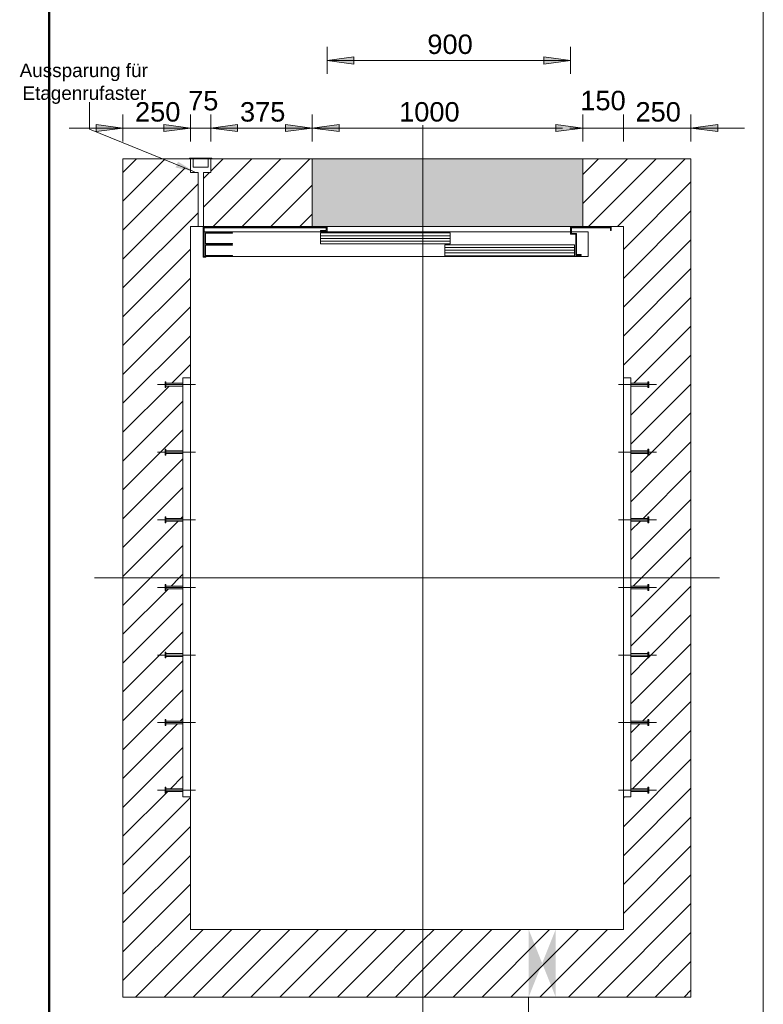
# Model space of a CAD drawing. Extents: x 244 to 994, y 7 to 427.
# Tile 9 of 35: x 427 to 482, y 256 to 329. Entities that reach past the tile are written whole.
import ezdxf
from ezdxf.lldxf.tags import DXFTag

# ---------------------------------------------------------------- set-up
doc = ezdxf.new("R2010")
doc.units = 0
doc.layers.get('0').update_dxf_attribs({"lineweight": 5})
for name, color, linetype, lineweight, true_color in [('3', 9, 'grob', 5, 0x808080), ('7', 6, 'ACAD_ISO10W100', 5, 0xff00ff), ('8', 3, 'Continuous', 5, 0x00ff00), ('8_Schraffur', 9, 'Continuous', 5, 0x808080), ('9_Bem', 5, 'Continuous', 5, 0x0000ff), ('E_DB_WD', 1, 'Continuous', 18, 0xff0000)]:
    doc.layers.add(name, color=color, linetype=linetype, lineweight=lineweight, true_color=true_color)
for name, color, linetype, lineweight in [('6', 7, 'Continuous', 9), ('9', 7, 'Continuous', 5), ('E_DB_WD_DD_Beschriftung', 7, 'Continuous', 9)]:
    doc.layers.add(name, color=color, linetype=linetype, lineweight=lineweight)
doc.layers.add('_3d_View_', color=7, linetype='Continuous')
doc.layers.add('X_Geometrie', color=3, linetype='Continuous', lineweight=50, true_color=0x00ff00, plot=False)
doc.styles.get("Standard").update_dxf_attribs({"font": 'arial.ttf'})
tags = doc.linetypes.add('ACAD_ISO10W100', pattern=[18.5, 12, -3, 0.5, -3]).pattern_tags.tags
tags[10:11] = [DXFTag(74, 4), DXFTag(75, 0), DXFTag(340, '0'), DXFTag(46, 1.0), DXFTag(50, 0.0), DXFTag(44, 0.0), DXFTag(45, 0.0)]
tags[8:9] = [DXFTag(74, 4), DXFTag(75, 0), DXFTag(340, '0'), DXFTag(46, 1.0), DXFTag(50, 0.0), DXFTag(44, 0.0), DXFTag(45, 0.0)]
tags[6:7] = [DXFTag(74, 4), DXFTag(75, 0), DXFTag(340, '0'), DXFTag(46, 1.0), DXFTag(50, 0.0), DXFTag(44, 0.0), DXFTag(45, 0.0)]
tags[4:5] = [DXFTag(74, 4), DXFTag(75, 0), DXFTag(340, '0'), DXFTag(46, 1.0), DXFTag(50, 0.0), DXFTag(44, 0.0), DXFTag(45, 0.0)]
tags = doc.linetypes.add('fein_strichliert', pattern=[4, 1, -2, 1]).pattern_tags.tags
tags[8:9] = [DXFTag(74, 4), DXFTag(75, 0), DXFTag(340, '0'), DXFTag(46, 0.0), DXFTag(50, 0.0), DXFTag(44, 0.0), DXFTag(45, 0.0)]
tags[6:7] = [DXFTag(74, 4), DXFTag(75, 0), DXFTag(340, '0'), DXFTag(46, 0.0), DXFTag(50, 0.0), DXFTag(44, 0.0), DXFTag(45, 0.0)]
tags[4:5] = [DXFTag(74, 4), DXFTag(75, 0), DXFTag(340, '0'), DXFTag(46, 0.0), DXFTag(50, 0.0), DXFTag(44, 0.0), DXFTag(45, 0.0)]
tags = doc.linetypes.add('grob', pattern=[14, 3, -8, 3]).pattern_tags.tags
tags[8:9] = [DXFTag(74, 4), DXFTag(75, 0), DXFTag(340, '0'), DXFTag(46, 0.0), DXFTag(50, 0.0), DXFTag(44, 0.0), DXFTag(45, 0.0)]
tags[6:7] = [DXFTag(74, 4), DXFTag(75, 0), DXFTag(340, '0'), DXFTag(46, 0.0), DXFTag(50, 0.0), DXFTag(44, 0.0), DXFTag(45, 0.0)]
tags[4:5] = [DXFTag(74, 4), DXFTag(75, 0), DXFTag(340, '0'), DXFTag(46, 0.0), DXFTag(50, 0.0), DXFTag(44, 0.0), DXFTag(45, 0.0)]

# ---------------------------------------------------------------- blocks, each defined once
blk = doc.blocks.new('Schraffur-A05LE013BH', base_point=(456.514, 256.435))
at = {"color": 0, "lineweight": -2}
for p, q in [((471.894, 284.527), (474.802, 287.435)), ((473.214, 281.576), (476.334, 284.696)), ((471.894, 280.256), (473.154, 281.516)), ((472.744, 276.835), (476.334, 280.425)), ((471.894, 275.985), (472.544, 276.635)), ((472.015, 271.835), (476.334, 276.155)), ((471.334, 266.884), (476.334, 271.884)), ((471.334, 271.155), (471.415, 271.235)), ((471.334, 262.613), (476.334, 267.613)), ((469.427, 256.435), (476.334, 263.342)), ((456.514, 260.605), (457.344, 261.435)), ((456.615, 256.435), (461.615, 261.435)), ((460.886, 256.435), (465.886, 261.435)), ((465.157, 256.435), (470.157, 261.435)), ((473.698, 256.435), (476.334, 259.071))]:
    blk.add_line(p, q, dxfattribs=at)
at = {"color": 0, "linetype": 'fein_strichliert', "lineweight": -2, "ltscale": 0.13}
for p, q in [((472.066, 286.835), (472.666, 287.435)), ((471.894, 282.392), (476.334, 286.832)), ((471.894, 278.121), (476.334, 282.561)), ((471.894, 273.85), (476.334, 278.29)), ((471.334, 269.019), (476.334, 274.019)), ((471.334, 264.748), (476.334, 269.748)), ((467.292, 256.435), (476.334, 265.477)), ((456.514, 258.47), (459.479, 261.435)), ((458.75, 256.435), (463.75, 261.435)), ((463.021, 256.435), (468.021, 261.435)), ((471.563, 256.435), (476.334, 261.206)), ((475.834, 256.435), (476.334, 256.935))]:
    blk.add_line(p, q, dxfattribs=at)
blk = doc.blocks.new('Schraffur-A05LE015BH', base_point=(434.334, 256.435))
at = {"color": 0, "lineweight": -2}
for p, q in [((434.334, 285.406), (436.364, 287.435)), ((434.334, 281.135), (438.774, 285.575)), ((434.334, 276.864), (438.774, 281.304)), ((438.576, 276.835), (438.774, 277.033)), ((434.334, 272.593), (438.376, 276.635)), ((437.847, 271.835), (438.774, 272.762)), ((434.334, 268.322), (437.647, 271.635)), ((434.334, 264.051), (439.334, 269.051)), ((434.334, 259.78), (439.334, 264.78)), ((435.26, 256.435), (440.26, 261.435)), ((439.531, 256.435), (444.531, 261.435)), ((443.802, 256.435), (448.802, 261.435)), ((448.073, 256.435), (453.073, 261.435)), ((452.344, 256.435), (456.514, 260.605))]:
    blk.add_line(p, q, dxfattribs=at)
at = {"color": 0, "linetype": 'fein_strichliert', "lineweight": -2, "ltscale": 0.13}
for p, q in [((437.899, 286.835), (438.499, 287.435)), ((434.334, 283.27), (437.699, 286.635)), ((434.334, 278.999), (438.774, 283.439)), ((434.334, 274.728), (438.774, 279.168)), ((434.334, 270.457), (438.774, 274.897)), ((434.334, 266.186), (439.334, 271.186)), ((434.334, 261.916), (439.334, 266.915)), ((434.334, 257.645), (439.334, 262.645)), ((437.396, 256.435), (442.396, 261.435)), ((441.666, 256.435), (446.666, 261.435)), ((445.937, 256.435), (450.937, 261.435)), ((450.208, 256.435), (455.208, 261.435)), ((454.479, 256.435), (456.514, 258.47))]:
    blk.add_line(p, q, dxfattribs=at)
blk = doc.blocks.new('Schraffur-A05LE017BH', base_point=(468.336, 287.435))
at = {"color": 0, "lineweight": -2}
for p, q in [((468.336, 315.137), (471.635, 318.435)), ((470.906, 313.435), (475.905, 318.435)), ((471.334, 309.593), (476.334, 314.593)), ((471.334, 305.322), (476.334, 310.322)), ((472.118, 301.835), (476.334, 306.051)), ((471.894, 297.34), (476.334, 301.78)), ((471.894, 301.611), (471.918, 301.635)), ((471.894, 293.069), (476.334, 297.509)), ((471.894, 288.798), (476.334, 293.238)), ((474.802, 287.435), (476.334, 288.967))]:
    blk.add_line(p, q, dxfattribs=at)
at = {"color": 0, "linetype": 'fein_strichliert', "lineweight": -2, "ltscale": 0.13}
for p, q in [((468.336, 317.272), (469.499, 318.435)), ((468.77, 313.435), (473.77, 318.435)), ((471.334, 311.728), (476.334, 316.728)), ((471.334, 307.457), (476.334, 312.457)), ((471.334, 303.186), (476.334, 308.186)), ((471.894, 299.476), (476.334, 303.916)), ((473.214, 296.525), (476.334, 299.645)), ((471.894, 295.205), (473.205, 296.515)), ((472.796, 291.835), (476.334, 295.374)), ((471.894, 290.934), (472.596, 291.635)), ((472.666, 287.435), (476.334, 291.103))]:
    blk.add_line(p, q, dxfattribs=at)
blk = doc.blocks.new('Schraffur-A05LE019BH', base_point=(434.334, 287.435))
at = {"color": 0, "linetype": 'fein_strichliert', "lineweight": -2, "ltscale": 0.13}
for p, q in [((434.334, 317.438), (435.332, 318.435)), ((434.334, 313.167), (438.935, 317.767)), ((434.334, 308.896), (439.894, 314.456)), ((434.334, 304.625), (439.334, 309.625)), ((434.334, 300.354), (439.334, 305.354)), ((434.334, 296.083), (438.774, 300.523)), ((434.334, 291.812), (438.774, 296.252)), ((434.334, 287.541), (438.428, 291.635)), ((438.628, 291.835), (438.774, 291.981)), ((438.499, 287.435), (438.774, 287.71))]:
    blk.add_line(p, q, dxfattribs=at)
at = {"color": 0, "lineweight": -2}
for p, q in [((434.334, 315.302), (437.414, 318.382)), ((434.334, 311.031), (439.894, 316.591)), ((434.334, 306.76), (439.334, 311.76)), ((434.334, 302.489), (439.334, 307.489)), ((437.951, 301.835), (439.334, 303.218)), ((434.334, 298.218), (437.751, 301.635)), ((434.334, 293.947), (438.774, 298.387)), ((434.334, 289.677), (438.774, 294.117)), ((436.364, 287.435), (438.774, 289.846))]:
    blk.add_line(p, q, dxfattribs=at)
blk = doc.blocks.new('Schraffur-A05LE01BBH', base_point=(440.294, 313.435))
at = {"color": 0, "linetype": 'fein_strichliert', "lineweight": -2, "ltscale": 0.13}
for p, q in [((440.294, 314.856), (443.874, 318.435)), ((443.144, 313.435), (448.144, 318.435)), ((447.415, 313.435), (448.337, 314.357))]:
    blk.add_line(p, q, dxfattribs=at)
at = {"color": 0, "lineweight": -2}
for p, q in [((440.834, 317.531), (441.738, 318.435)), ((441.009, 313.435), (446.009, 318.435)), ((440.294, 316.991), (440.738, 317.435)), ((445.28, 313.435), (448.337, 316.492))]:
    blk.add_line(p, q, dxfattribs=at)
blk = doc.blocks.new('Polygon-A05LE03JBH', base_point=(297.311, 16.483))
at = {"color": 0, "linetype": 'ByBlock', "lineweight": -2, "ltscale": 0.5}
blk.add_line((428.872, 401.044), (428.872, 16.483), dxfattribs=at)
blk = doc.blocks.new('Polygon-A05LE06DBH', base_point=(434.334, 256.435))
at = {"color": 0, "linetype": 'ByBlock', "lineweight": -2, "ltscale": 0.13}
for p, q in [((434.334, 256.435), (434.334, 318.435)), ((434.334, 318.435), (476.334, 318.435)), ((476.334, 318.435), (476.334, 256.435)), ((476.334, 256.435), (434.334, 256.435))]:
    blk.add_line(p, q, dxfattribs=at)
blk = doc.blocks.new('Polygon-A05LE06FBH', base_point=(439.334, 261.435))
at = {"color": 0, "linetype": 'ByBlock', "lineweight": -2, "ltscale": 0.13}
for p, q in [((439.334, 261.435), (439.334, 313.435)), ((439.334, 313.435), (471.334, 313.435)), ((471.334, 313.435), (471.334, 261.435)), ((471.334, 261.435), (439.334, 261.435))]:
    blk.add_line(p, q, dxfattribs=at)
blk = doc.blocks.new('Blockreferenz-A05LE06ZBH', base_point=(432.234, 255.269))
at = {"layer": '7', "linetype": 'ACAD_ISO10W100', "lineweight": -2, "ltscale": 0.13}
for p, q in [((456.514, 287.435), (456.514, 320.931)), ((432.234, 287.435), (456.514, 287.435)), ((456.514, 255.269), (456.514, 287.435)), ((456.514, 287.435), (478.434, 287.435))]:
    blk.add_line(p, q, dxfattribs=at)
blk = doc.blocks.new('Blockreferenz-A05LE071BH', base_point=(470.974, 271.235))
at = {"color": 0, "linetype": 'ByBlock', "lineweight": -2, "ltscale": 0.13}
for p, q in [((471.334, 271.235), (471.334, 302.235)), ((471.334, 302.235), (471.894, 302.235)), ((471.894, 271.235), (471.894, 302.235)), ((471.894, 271.235), (471.334, 271.235))]:
    blk.add_line(p, q, dxfattribs=at)
at = {"layer": '3', "linetype": 'grob', "lineweight": -2, "ltscale": 0.13}
for p, q in [((471.894, 301.828), (471.894, 301.835)), ((471.894, 301.835), (473.154, 301.835)), ((471.894, 301.806), (471.894, 301.828)), ((471.894, 301.774), (471.894, 301.806)), ((471.894, 301.735), (471.894, 301.774)), ((471.894, 301.697), (471.894, 301.735)), ((471.894, 301.665), (471.894, 301.697)), ((471.894, 301.643), (471.894, 301.665)), ((471.894, 301.635), (471.894, 301.643)), ((473.154, 301.635), (471.894, 301.635)), ((473.154, 301.939), (473.154, 301.955)), ((473.154, 301.955), (473.214, 301.955)), ((473.154, 301.891), (473.154, 301.939)), ((473.154, 301.82), (473.154, 301.891)), ((473.154, 301.835), (473.154, 301.828)), ((473.154, 301.828), (473.154, 301.806)), ((473.154, 301.735), (473.154, 301.82)), ((473.154, 301.806), (473.154, 301.774)), ((473.154, 301.774), (473.154, 301.735)), ((473.154, 301.651), (473.154, 301.735)), ((473.154, 301.735), (473.154, 301.697)), ((473.154, 301.697), (473.154, 301.665)), ((473.154, 301.665), (473.154, 301.643)), ((473.154, 301.58), (473.154, 301.651)), ((473.154, 301.643), (473.154, 301.635)), ((473.154, 301.532), (473.154, 301.58)), ((473.214, 301.955), (473.214, 301.939)), ((473.214, 301.939), (473.214, 301.891)), ((473.214, 301.891), (473.214, 301.82)), ((473.214, 301.82), (473.214, 301.735)), ((473.214, 301.735), (473.214, 301.651)), ((473.214, 301.651), (473.214, 301.58)), ((473.214, 301.58), (473.214, 301.532)), ((473.154, 301.515), (473.154, 301.532)), ((473.214, 301.515), (473.154, 301.515)), ((473.214, 301.532), (473.214, 301.515)), ((471.894, 296.828), (471.894, 296.835)), ((471.894, 296.835), (473.154, 296.835)), ((471.894, 296.806), (471.894, 296.828)), ((471.894, 296.774), (471.894, 296.806)), ((471.894, 296.735), (471.894, 296.774)), ((471.894, 296.697), (471.894, 296.735)), ((471.894, 296.665), (471.894, 296.697)), ((471.894, 296.643), (471.894, 296.665)), ((471.894, 296.635), (471.894, 296.643)), ((473.154, 296.635), (471.894, 296.635)), ((473.154, 296.939), (473.154, 296.955)), ((473.154, 296.955), (473.214, 296.955)), ((473.154, 296.891), (473.154, 296.939)), ((473.154, 296.82), (473.154, 296.891)), ((473.154, 296.835), (473.154, 296.828)), ((473.154, 296.828), (473.154, 296.806)), ((473.154, 296.735), (473.154, 296.82)), ((473.154, 296.806), (473.154, 296.774)), ((473.154, 296.774), (473.154, 296.735)), ((473.154, 296.651), (473.154, 296.735)), ((473.154, 296.735), (473.154, 296.697)), ((473.154, 296.697), (473.154, 296.665)), ((473.154, 296.665), (473.154, 296.643)), ((473.154, 296.58), (473.154, 296.651)), ((473.154, 296.643), (473.154, 296.635)), ((473.154, 296.532), (473.154, 296.58)), ((473.154, 296.515), (473.154, 296.532)), ((473.214, 296.515), (473.154, 296.515)), ((473.214, 296.955), (473.214, 296.939)), ((473.214, 296.939), (473.214, 296.891)), ((473.214, 296.891), (473.214, 296.82)), ((473.214, 296.82), (473.214, 296.735)), ((473.214, 296.735), (473.214, 296.651)), ((473.214, 296.651), (473.214, 296.58)), ((473.214, 296.58), (473.214, 296.532)), ((473.214, 296.532), (473.214, 296.515)), ((471.894, 291.828), (471.894, 291.835)), ((471.894, 291.835), (473.154, 291.835)), ((471.894, 291.806), (471.894, 291.828)), ((471.894, 291.774), (471.894, 291.806)), ((471.894, 291.735), (471.894, 291.774)), ((471.894, 291.697), (471.894, 291.735)), ((471.894, 291.665), (471.894, 291.697)), ((471.894, 291.643), (471.894, 291.665)), ((471.894, 291.635), (471.894, 291.643)), ((473.154, 291.635), (471.894, 291.635)), ((473.154, 291.939), (473.154, 291.955)), ((473.154, 291.955), (473.214, 291.955)), ((473.154, 291.891), (473.154, 291.939)), ((473.154, 291.82), (473.154, 291.891)), ((473.154, 291.835), (473.154, 291.828)), ((473.154, 291.828), (473.154, 291.806)), ((473.154, 291.735), (473.154, 291.82)), ((473.154, 291.806), (473.154, 291.774)), ((473.154, 291.774), (473.154, 291.735)), ((473.154, 291.651), (473.154, 291.735)), ((473.154, 291.735), (473.154, 291.697)), ((473.154, 291.697), (473.154, 291.665)), ((473.154, 291.665), (473.154, 291.643)), ((473.154, 291.58), (473.154, 291.651)), ((473.154, 291.643), (473.154, 291.635)), ((473.154, 291.532), (473.154, 291.58)), ((473.154, 291.515), (473.154, 291.532)), ((473.214, 291.515), (473.154, 291.515)), ((473.214, 291.955), (473.214, 291.939)), ((473.214, 291.939), (473.214, 291.891)), ((473.214, 291.891), (473.214, 291.82)), ((473.214, 291.82), (473.214, 291.735)), ((473.214, 291.735), (473.214, 291.651)), ((473.214, 291.651), (473.214, 291.58)), ((473.214, 291.58), (473.214, 291.532)), ((473.214, 291.532), (473.214, 291.515)), ((471.894, 286.828), (471.894, 286.835)), ((471.894, 286.835), (473.154, 286.835)), ((471.894, 286.806), (471.894, 286.828)), ((471.894, 286.774), (471.894, 286.806)), ((471.894, 286.735), (471.894, 286.774)), ((471.894, 286.697), (471.894, 286.735)), ((471.894, 286.665), (471.894, 286.697)), ((471.894, 286.643), (471.894, 286.665)), ((471.894, 286.635), (471.894, 286.643)), ((473.154, 286.635), (471.894, 286.635)), ((473.154, 286.939), (473.154, 286.955)), ((473.154, 286.955), (473.214, 286.955)), ((473.154, 286.891), (473.154, 286.939)), ((473.154, 286.82), (473.154, 286.891)), ((473.154, 286.835), (473.154, 286.828)), ((473.154, 286.828), (473.154, 286.806)), ((473.154, 286.735), (473.154, 286.82)), ((473.154, 286.806), (473.154, 286.774)), ((473.154, 286.774), (473.154, 286.735)), ((473.154, 286.651), (473.154, 286.735)), ((473.154, 286.735), (473.154, 286.697)), ((473.154, 286.697), (473.154, 286.665)), ((473.154, 286.665), (473.154, 286.643)), ((473.154, 286.58), (473.154, 286.651)), ((473.154, 286.643), (473.154, 286.635)), ((473.154, 286.532), (473.154, 286.58)), ((473.154, 286.515), (473.154, 286.532)), ((473.214, 286.515), (473.154, 286.515)), ((473.214, 286.955), (473.214, 286.939)), ((473.214, 286.939), (473.214, 286.891)), ((473.214, 286.891), (473.214, 286.82)), ((473.214, 286.82), (473.214, 286.735)), ((473.214, 286.735), (473.214, 286.651)), ((473.214, 286.651), (473.214, 286.58)), ((473.214, 286.58), (473.214, 286.532)), ((473.214, 286.532), (473.214, 286.515)), ((473.154, 281.939), (473.154, 281.955)), ((473.154, 281.955), (473.214, 281.955)), ((473.154, 281.891), (473.154, 281.939)), ((473.154, 281.82), (473.154, 281.891)), ((473.214, 281.955), (473.214, 281.939)), ((473.214, 281.939), (473.214, 281.891)), ((473.214, 281.891), (473.214, 281.82)), ((471.894, 281.828), (471.894, 281.835)), ((471.894, 281.835), (473.154, 281.835)), ((471.894, 281.806), (471.894, 281.828)), ((471.894, 281.774), (471.894, 281.806)), ((471.894, 281.735), (471.894, 281.774)), ((471.894, 281.697), (471.894, 281.735)), ((471.894, 281.665), (471.894, 281.697)), ((471.894, 281.643), (471.894, 281.665)), ((471.894, 281.635), (471.894, 281.643)), ((473.154, 281.635), (471.894, 281.635)), ((473.154, 281.835), (473.154, 281.828)), ((473.154, 281.828), (473.154, 281.806)), ((473.154, 281.735), (473.154, 281.82)), ((473.154, 281.806), (473.154, 281.774)), ((473.154, 281.774), (473.154, 281.735)), ((473.154, 281.651), (473.154, 281.735)), ((473.154, 281.735), (473.154, 281.697)), ((473.154, 281.697), (473.154, 281.665)), ((473.154, 281.665), (473.154, 281.643)), ((473.154, 281.58), (473.154, 281.651)), ((473.154, 281.643), (473.154, 281.635)), ((473.154, 281.532), (473.154, 281.58)), ((473.154, 281.515), (473.154, 281.532)), ((473.214, 281.515), (473.154, 281.515)), ((473.214, 281.82), (473.214, 281.735)), ((473.214, 281.735), (473.214, 281.651)), ((473.214, 281.651), (473.214, 281.58)), ((473.214, 281.58), (473.214, 281.532)), ((473.214, 281.532), (473.214, 281.515)), ((471.894, 276.828), (471.894, 276.835)), ((471.894, 276.835), (473.154, 276.835)), ((471.894, 276.806), (471.894, 276.828)), ((471.894, 276.774), (471.894, 276.806)), ((473.154, 276.939), (473.154, 276.955)), ((473.154, 276.955), (473.214, 276.955)), ((473.154, 276.891), (473.154, 276.939)), ((473.154, 276.82), (473.154, 276.891)), ((473.154, 276.835), (473.154, 276.828)), ((473.154, 276.828), (473.154, 276.806)), ((473.154, 276.735), (473.154, 276.82)), ((473.154, 276.806), (473.154, 276.774)), ((473.214, 276.955), (473.214, 276.939)), ((473.214, 276.939), (473.214, 276.891)), ((473.214, 276.891), (473.214, 276.82)), ((473.214, 276.82), (473.214, 276.735)), ((471.894, 276.735), (471.894, 276.774)), ((471.894, 276.697), (471.894, 276.735)), ((471.894, 276.665), (471.894, 276.697)), ((471.894, 276.643), (471.894, 276.665)), ((471.894, 276.635), (471.894, 276.643)), ((473.154, 276.635), (471.894, 276.635)), ((473.154, 276.774), (473.154, 276.735)), ((473.154, 276.651), (473.154, 276.735)), ((473.154, 276.735), (473.154, 276.697)), ((473.154, 276.697), (473.154, 276.665)), ((473.154, 276.665), (473.154, 276.643)), ((473.154, 276.58), (473.154, 276.651)), ((473.154, 276.643), (473.154, 276.635)), ((473.154, 276.532), (473.154, 276.58)), ((473.154, 276.515), (473.154, 276.532)), ((473.214, 276.515), (473.154, 276.515)), ((473.214, 276.735), (473.214, 276.651)), ((473.214, 276.651), (473.214, 276.58)), ((473.214, 276.58), (473.214, 276.532)), ((473.214, 276.532), (473.214, 276.515)), ((471.894, 271.828), (471.894, 271.835)), ((471.894, 271.835), (473.154, 271.835)), ((471.894, 271.806), (471.894, 271.828)), ((471.894, 271.774), (471.894, 271.806)), ((471.894, 271.735), (471.894, 271.774)), ((471.894, 271.697), (471.894, 271.735)), ((471.894, 271.665), (471.894, 271.697)), ((473.154, 271.939), (473.154, 271.955)), ((473.154, 271.955), (473.214, 271.955)), ((473.154, 271.891), (473.154, 271.939)), ((473.154, 271.82), (473.154, 271.891)), ((473.154, 271.835), (473.154, 271.828)), ((473.154, 271.828), (473.154, 271.806)), ((473.154, 271.735), (473.154, 271.82)), ((473.154, 271.806), (473.154, 271.774)), ((473.154, 271.774), (473.154, 271.735)), ((473.154, 271.651), (473.154, 271.735)), ((473.154, 271.735), (473.154, 271.697)), ((473.154, 271.697), (473.154, 271.665)), ((473.214, 271.955), (473.214, 271.939)), ((473.214, 271.939), (473.214, 271.891)), ((473.214, 271.891), (473.214, 271.82)), ((473.214, 271.82), (473.214, 271.735)), ((473.214, 271.735), (473.214, 271.651)), ((471.894, 271.643), (471.894, 271.665)), ((471.894, 271.635), (471.894, 271.643)), ((473.154, 271.635), (471.894, 271.635)), ((473.154, 271.665), (473.154, 271.643)), ((473.154, 271.58), (473.154, 271.651)), ((473.154, 271.643), (473.154, 271.635)), ((473.154, 271.532), (473.154, 271.58)), ((473.154, 271.515), (473.154, 271.532)), ((473.214, 271.515), (473.154, 271.515)), ((473.214, 271.651), (473.214, 271.58)), ((473.214, 271.58), (473.214, 271.532)), ((473.214, 271.532), (473.214, 271.515))]:
    blk.add_line(p, q, dxfattribs=at)
at = {"layer": '7', "linetype": 'ACAD_ISO10W100', "lineweight": -2, "ltscale": 0.13}
for p, q in [((470.974, 301.735), (473.774, 301.735)), ((470.974, 296.735), (473.774, 296.735)), ((470.974, 291.735), (473.774, 291.735)), ((470.974, 286.735), (473.774, 286.735)), ((470.974, 281.735), (473.774, 281.735)), ((470.974, 276.735), (473.774, 276.735)), ((470.974, 271.735), (473.774, 271.735))]:
    blk.add_line(p, q, dxfattribs=at)
blk = doc.blocks.new('Blockreferenz-A05LE073BH', base_point=(436.894, 271.235))
at = {"color": 0, "linetype": 'ByBlock', "lineweight": -2, "ltscale": 0.13}
for p, q in [((439.334, 302.235), (438.774, 302.235)), ((438.774, 271.235), (438.774, 302.235)), ((439.334, 271.235), (439.334, 302.235)), ((438.774, 271.235), (439.334, 271.235))]:
    blk.add_line(p, q, dxfattribs=at)
at = {"layer": '3', "linetype": 'grob', "lineweight": -2, "ltscale": 0.13}
for p, q in [((437.514, 301.955), (437.454, 301.955)), ((437.454, 301.955), (437.454, 301.939)), ((437.454, 301.939), (437.454, 301.891)), ((437.454, 301.891), (437.454, 301.82)), ((437.454, 301.82), (437.454, 301.735)), ((437.454, 301.735), (437.454, 301.651)), ((437.454, 301.651), (437.454, 301.58)), ((437.454, 301.58), (437.454, 301.532)), ((437.514, 301.939), (437.514, 301.955)), ((437.514, 301.891), (437.514, 301.939)), ((437.514, 301.82), (437.514, 301.891)), ((437.514, 301.835), (437.514, 301.828)), ((438.774, 301.835), (437.514, 301.835)), ((437.514, 301.828), (437.514, 301.806)), ((437.514, 301.735), (437.514, 301.82)), ((437.514, 301.806), (437.514, 301.774)), ((437.514, 301.774), (437.514, 301.735)), ((437.514, 301.651), (437.514, 301.735)), ((437.514, 301.735), (437.514, 301.697)), ((437.514, 301.697), (437.514, 301.665)), ((437.514, 301.665), (437.514, 301.643)), ((437.514, 301.58), (437.514, 301.651)), ((437.514, 301.643), (437.514, 301.635)), ((437.514, 301.635), (438.774, 301.635)), ((437.514, 301.532), (437.514, 301.58)), ((438.774, 301.828), (438.774, 301.835)), ((438.774, 301.806), (438.774, 301.828)), ((438.774, 301.774), (438.774, 301.806)), ((438.774, 301.735), (438.774, 301.774)), ((438.774, 301.697), (438.774, 301.735)), ((438.774, 301.665), (438.774, 301.697)), ((438.774, 301.643), (438.774, 301.665)), ((438.774, 301.635), (438.774, 301.643)), ((437.454, 301.532), (437.454, 301.515)), ((437.454, 301.515), (437.514, 301.515)), ((437.514, 301.515), (437.514, 301.532)), ((437.514, 296.955), (437.454, 296.955)), ((437.454, 296.955), (437.454, 296.939)), ((437.454, 296.939), (437.454, 296.891)), ((437.454, 296.891), (437.454, 296.82)), ((437.454, 296.82), (437.454, 296.735)), ((437.454, 296.735), (437.454, 296.651)), ((437.454, 296.651), (437.454, 296.58)), ((437.454, 296.58), (437.454, 296.532)), ((437.454, 296.532), (437.454, 296.515)), ((437.454, 296.515), (437.514, 296.515)), ((437.514, 296.939), (437.514, 296.955)), ((437.514, 296.891), (437.514, 296.939)), ((437.514, 296.82), (437.514, 296.891)), ((437.514, 296.835), (437.514, 296.828)), ((438.774, 296.835), (437.514, 296.835)), ((437.514, 296.828), (437.514, 296.806)), ((437.514, 296.735), (437.514, 296.82)), ((437.514, 296.806), (437.514, 296.774)), ((437.514, 296.774), (437.514, 296.735)), ((437.514, 296.651), (437.514, 296.735)), ((437.514, 296.735), (437.514, 296.697)), ((437.514, 296.697), (437.514, 296.665)), ((437.514, 296.665), (437.514, 296.643)), ((437.514, 296.58), (437.514, 296.651)), ((437.514, 296.643), (437.514, 296.635)), ((437.514, 296.635), (438.774, 296.635)), ((437.514, 296.532), (437.514, 296.58)), ((437.514, 296.515), (437.514, 296.532)), ((438.774, 296.828), (438.774, 296.835)), ((438.774, 296.806), (438.774, 296.828)), ((438.774, 296.774), (438.774, 296.806)), ((438.774, 296.735), (438.774, 296.774)), ((438.774, 296.697), (438.774, 296.735)), ((438.774, 296.665), (438.774, 296.697)), ((438.774, 296.643), (438.774, 296.665)), ((438.774, 296.635), (438.774, 296.643)), ((437.514, 291.955), (437.454, 291.955)), ((437.454, 291.955), (437.454, 291.939)), ((437.454, 291.939), (437.454, 291.891)), ((437.454, 291.891), (437.454, 291.82)), ((437.454, 291.82), (437.454, 291.735)), ((437.454, 291.735), (437.454, 291.651)), ((437.454, 291.651), (437.454, 291.58)), ((437.454, 291.58), (437.454, 291.532)), ((437.454, 291.532), (437.454, 291.515)), ((437.454, 291.515), (437.514, 291.515)), ((437.514, 291.939), (437.514, 291.955)), ((437.514, 291.891), (437.514, 291.939)), ((437.514, 291.82), (437.514, 291.891)), ((437.514, 291.835), (437.514, 291.828)), ((438.774, 291.835), (437.514, 291.835)), ((437.514, 291.828), (437.514, 291.806)), ((437.514, 291.735), (437.514, 291.82)), ((437.514, 291.806), (437.514, 291.774)), ((437.514, 291.774), (437.514, 291.735)), ((437.514, 291.651), (437.514, 291.735)), ((437.514, 291.735), (437.514, 291.697)), ((437.514, 291.697), (437.514, 291.665)), ((437.514, 291.665), (437.514, 291.643)), ((437.514, 291.58), (437.514, 291.651)), ((437.514, 291.643), (437.514, 291.635)), ((437.514, 291.635), (438.774, 291.635)), ((437.514, 291.532), (437.514, 291.58)), ((437.514, 291.515), (437.514, 291.532)), ((438.774, 291.828), (438.774, 291.835)), ((438.774, 291.806), (438.774, 291.828)), ((438.774, 291.774), (438.774, 291.806)), ((438.774, 291.735), (438.774, 291.774)), ((438.774, 291.697), (438.774, 291.735)), ((438.774, 291.665), (438.774, 291.697)), ((438.774, 291.643), (438.774, 291.665)), ((438.774, 291.635), (438.774, 291.643)), ((437.514, 286.955), (437.454, 286.955)), ((437.454, 286.955), (437.454, 286.939)), ((437.454, 286.939), (437.454, 286.891)), ((437.454, 286.891), (437.454, 286.82)), ((437.454, 286.82), (437.454, 286.735)), ((437.454, 286.735), (437.454, 286.651)), ((437.454, 286.651), (437.454, 286.58)), ((437.454, 286.58), (437.454, 286.532)), ((437.454, 286.532), (437.454, 286.515)), ((437.454, 286.515), (437.514, 286.515)), ((437.514, 286.939), (437.514, 286.955)), ((437.514, 286.891), (437.514, 286.939)), ((437.514, 286.82), (437.514, 286.891)), ((437.514, 286.835), (437.514, 286.828)), ((438.774, 286.835), (437.514, 286.835)), ((437.514, 286.828), (437.514, 286.806)), ((437.514, 286.735), (437.514, 286.82)), ((437.514, 286.806), (437.514, 286.774)), ((437.514, 286.774), (437.514, 286.735)), ((437.514, 286.651), (437.514, 286.735)), ((437.514, 286.735), (437.514, 286.697)), ((437.514, 286.697), (437.514, 286.665)), ((437.514, 286.665), (437.514, 286.643)), ((437.514, 286.58), (437.514, 286.651)), ((437.514, 286.643), (437.514, 286.635)), ((437.514, 286.635), (438.774, 286.635)), ((437.514, 286.532), (437.514, 286.58)), ((437.514, 286.515), (437.514, 286.532)), ((438.774, 286.828), (438.774, 286.835)), ((438.774, 286.806), (438.774, 286.828)), ((438.774, 286.774), (438.774, 286.806)), ((438.774, 286.735), (438.774, 286.774)), ((438.774, 286.697), (438.774, 286.735)), ((438.774, 286.665), (438.774, 286.697)), ((438.774, 286.643), (438.774, 286.665)), ((438.774, 286.635), (438.774, 286.643)), ((437.514, 281.955), (437.454, 281.955)), ((437.454, 281.955), (437.454, 281.939)), ((437.454, 281.939), (437.454, 281.891)), ((437.454, 281.891), (437.454, 281.82)), ((437.514, 281.939), (437.514, 281.955)), ((437.514, 281.891), (437.514, 281.939)), ((437.514, 281.82), (437.514, 281.891)), ((437.454, 281.82), (437.454, 281.735)), ((437.454, 281.735), (437.454, 281.651)), ((437.454, 281.651), (437.454, 281.58)), ((437.454, 281.58), (437.454, 281.532)), ((437.454, 281.532), (437.454, 281.515)), ((437.454, 281.515), (437.514, 281.515)), ((437.514, 281.835), (437.514, 281.828)), ((438.774, 281.835), (437.514, 281.835)), ((437.514, 281.828), (437.514, 281.806)), ((437.514, 281.735), (437.514, 281.82)), ((437.514, 281.806), (437.514, 281.774)), ((437.514, 281.774), (437.514, 281.735)), ((437.514, 281.651), (437.514, 281.735)), ((437.514, 281.735), (437.514, 281.697)), ((437.514, 281.697), (437.514, 281.665)), ((437.514, 281.665), (437.514, 281.643)), ((437.514, 281.58), (437.514, 281.651)), ((437.514, 281.643), (437.514, 281.635)), ((437.514, 281.635), (438.774, 281.635)), ((437.514, 281.532), (437.514, 281.58)), ((437.514, 281.515), (437.514, 281.532)), ((438.774, 281.828), (438.774, 281.835)), ((438.774, 281.806), (438.774, 281.828)), ((438.774, 281.774), (438.774, 281.806)), ((438.774, 281.735), (438.774, 281.774)), ((438.774, 281.697), (438.774, 281.735)), ((438.774, 281.665), (438.774, 281.697)), ((438.774, 281.643), (438.774, 281.665)), ((438.774, 281.635), (438.774, 281.643)), ((437.514, 276.955), (437.454, 276.955)), ((437.454, 276.955), (437.454, 276.939)), ((437.454, 276.939), (437.454, 276.891)), ((437.454, 276.891), (437.454, 276.82)), ((437.454, 276.82), (437.454, 276.735)), ((437.514, 276.939), (437.514, 276.955)), ((437.514, 276.891), (437.514, 276.939)), ((437.514, 276.82), (437.514, 276.891)), ((437.514, 276.835), (437.514, 276.828)), ((438.774, 276.835), (437.514, 276.835)), ((437.514, 276.828), (437.514, 276.806)), ((437.514, 276.735), (437.514, 276.82)), ((437.514, 276.806), (437.514, 276.774)), ((438.774, 276.828), (438.774, 276.835)), ((438.774, 276.806), (438.774, 276.828)), ((438.774, 276.774), (438.774, 276.806)), ((437.454, 276.735), (437.454, 276.651)), ((437.454, 276.651), (437.454, 276.58)), ((437.454, 276.58), (437.454, 276.532)), ((437.454, 276.532), (437.454, 276.515)), ((437.454, 276.515), (437.514, 276.515)), ((437.514, 276.774), (437.514, 276.735)), ((437.514, 276.651), (437.514, 276.735)), ((437.514, 276.735), (437.514, 276.697)), ((437.514, 276.697), (437.514, 276.665)), ((437.514, 276.665), (437.514, 276.643)), ((437.514, 276.58), (437.514, 276.651)), ((437.514, 276.643), (437.514, 276.635)), ((437.514, 276.635), (438.774, 276.635)), ((437.514, 276.532), (437.514, 276.58)), ((437.514, 276.515), (437.514, 276.532)), ((438.774, 276.735), (438.774, 276.774)), ((438.774, 276.697), (438.774, 276.735)), ((438.774, 276.665), (438.774, 276.697)), ((438.774, 276.643), (438.774, 276.665)), ((438.774, 276.635), (438.774, 276.643)), ((437.514, 271.955), (437.454, 271.955)), ((437.454, 271.955), (437.454, 271.939)), ((437.454, 271.939), (437.454, 271.891)), ((437.454, 271.891), (437.454, 271.82)), ((437.454, 271.82), (437.454, 271.735)), ((437.454, 271.735), (437.454, 271.651)), ((437.514, 271.939), (437.514, 271.955)), ((437.514, 271.891), (437.514, 271.939)), ((437.514, 271.82), (437.514, 271.891)), ((437.514, 271.835), (437.514, 271.828)), ((438.774, 271.835), (437.514, 271.835)), ((437.514, 271.828), (437.514, 271.806)), ((437.514, 271.735), (437.514, 271.82)), ((437.514, 271.806), (437.514, 271.774)), ((437.514, 271.774), (437.514, 271.735)), ((437.514, 271.651), (437.514, 271.735)), ((437.514, 271.735), (437.514, 271.697)), ((437.514, 271.697), (437.514, 271.665)), ((438.774, 271.828), (438.774, 271.835)), ((438.774, 271.806), (438.774, 271.828)), ((438.774, 271.774), (438.774, 271.806)), ((438.774, 271.735), (438.774, 271.774)), ((438.774, 271.697), (438.774, 271.735)), ((438.774, 271.665), (438.774, 271.697)), ((437.454, 271.651), (437.454, 271.58)), ((437.454, 271.58), (437.454, 271.532)), ((437.454, 271.532), (437.454, 271.515)), ((437.454, 271.515), (437.514, 271.515)), ((437.514, 271.665), (437.514, 271.643)), ((437.514, 271.58), (437.514, 271.651)), ((437.514, 271.643), (437.514, 271.635)), ((437.514, 271.635), (438.774, 271.635)), ((437.514, 271.532), (437.514, 271.58)), ((437.514, 271.515), (437.514, 271.532)), ((438.774, 271.643), (438.774, 271.665)), ((438.774, 271.635), (438.774, 271.643))]:
    blk.add_line(p, q, dxfattribs=at)
at = {"layer": '7', "linetype": 'ACAD_ISO10W100', "lineweight": -2, "ltscale": 0.13}
for p, q in [((439.694, 301.735), (436.894, 301.735)), ((439.694, 296.735), (436.894, 296.735)), ((439.694, 291.735), (436.894, 291.735)), ((439.694, 286.735), (436.894, 286.735)), ((439.694, 281.735), (436.894, 281.735)), ((439.694, 276.735), (436.894, 276.735)), ((439.694, 271.735), (436.894, 271.735))]:
    blk.add_line(p, q, dxfattribs=at)
blk = doc.blocks.new('Blockreferenz-A05LE077BH', base_point=(440.334, 311.215))
at = {"color": 0, "linetype": 'ByBlock', "lineweight": -2, "ltscale": 0.13}
for p, q in [((440.334, 313.035), (468.734, 313.035)), ((440.334, 311.215), (440.334, 313.035)), ((448.935, 312.955), (458.533, 312.955)), ((448.935, 312.155), (448.935, 312.955)), ((458.533, 312.955), (458.533, 312.155)), ((468.734, 313.035), (468.734, 311.215)), ((458.533, 312.155), (448.935, 312.155)), ((458.135, 312.075), (467.733, 312.075)), ((458.135, 311.275), (458.135, 312.075)), ((467.733, 312.075), (467.733, 311.275)), ((468.734, 311.215), (440.334, 311.215)), ((467.733, 311.275), (458.135, 311.275))]:
    blk.add_line(p, q, dxfattribs=at)
at = {"layer": '3', "linetype": 'grob', "lineweight": -2, "ltscale": 0.13}
for p, q in [((440.434, 312.155), (440.434, 312.955)), ((440.434, 312.955), (442.434, 312.955)), ((440.454, 312.935), (440.454, 312.175)), ((442.434, 312.935), (440.454, 312.935)), ((442.434, 312.955), (442.434, 312.935)), ((442.434, 312.155), (440.434, 312.155)), ((440.434, 311.275), (440.434, 312.075)), ((440.434, 312.075), (442.434, 312.075)), ((440.454, 312.175), (442.434, 312.175)), ((440.454, 312.055), (440.454, 311.295)), ((442.434, 312.055), (440.454, 312.055)), ((442.434, 312.175), (442.434, 312.155)), ((442.434, 312.075), (442.434, 312.055)), ((442.434, 311.275), (440.434, 311.275)), ((440.454, 311.295), (442.434, 311.295)), ((442.434, 311.295), (442.434, 311.275))]:
    blk.add_line(p, q, dxfattribs=at)
at = {"layer": '8', "linetype": 'ByBlock', "ltscale": 0.13}
for p, q in [((448.934, 312.755), (458.534, 312.755)), ((448.934, 312.555), (458.534, 312.555)), ((448.934, 312.355), (458.534, 312.355)), ((458.134, 311.875), (467.734, 311.875)), ((458.134, 311.675), (467.734, 311.675)), ((458.134, 311.475), (467.734, 311.475))]:
    blk.add_line(p, q, dxfattribs=at)
blk = doc.blocks.new('Polygon-A05LE079BH', base_point=(448.337, 313.435))
at = {"color": 0, "linetype": 'ByBlock', "lineweight": -2, "ltscale": 0.13}
for p, q in [((448.337, 318.435), (448.337, 313.435)), ((468.336, 318.435), (448.337, 318.435)), ((468.336, 313.435), (468.336, 318.435)), ((448.337, 313.435), (468.336, 313.435))]:
    blk.add_line(p, q, dxfattribs=at)
blk = doc.blocks.new('Polygon-A05LE07BBH', base_point=(448.337, 313.44))
at = {"color": 0, "linetype": 'ByBlock', "lineweight": -2, "ltscale": 0.13}
blk.add_solid([(448.337, 318.44), (468.336, 318.44), (448.337, 313.44), (468.336, 313.44)], dxfattribs=at)
blk = doc.blocks.new('MText-A05LE07JBH', base_point=(426.7, 322.804))
at = {"color": 0, "linetype": 'ByBlock', "lineweight": -2, "ltscale": 0.13, "char_height": 1, "attachment_point": 1}
for s, insert in [('{\\fArial Unicode MS;Aussparung}', (426.7, 325.487)), ('{\\fArial Unicode MS;für}', (434.548, 325.487)), ('{\\fArial Unicode MS;Etagenrufaster}', (426.91, 323.804))]:
    blk.add_mtext(s, dxfattribs=dict(at, insert=insert))
blk = doc.blocks.new('Blockreferenz-A05LE07LBH', base_point=(439.254, 317.819))
at = {"color": 0, "linetype": 'ByBlock', "lineweight": -2, "ltscale": 0.13}
for p, q in [((439.254, 318.445), (439.254, 318.489)), ((439.254, 318.489), (440.914, 318.489)), ((439.254, 318.447), (439.254, 318.487)), ((439.254, 318.487), (440.914, 318.487)), ((440.914, 318.447), (439.254, 318.447)), ((439.254, 318.445), (440.914, 318.445)), ((439.334, 318.489), (440.834, 318.489)), ((440.834, 318.445), (439.334, 318.445)), ((439.534, 317.819), (439.534, 318.435)), ((439.534, 318.435), (440.634, 318.435)), ((440.634, 318.435), (440.634, 317.819)), ((440.914, 318.489), (440.914, 318.445)), ((440.914, 318.487), (440.914, 318.447)), ((440.634, 317.819), (439.534, 317.819))]:
    blk.add_line(p, q, dxfattribs=at)
blk = doc.blocks.new('Wanddurchbruch-A05LE07VBH', base_point=(464.333, 256.435))
at = {"color": 0, "linetype": 'ByBlock', "lineweight": -2, "ltscale": 0.18}
for p, q in [((464.333, 261.435), (466.333, 261.435)), ((464.333, 256.435), (466.333, 256.435))]:
    blk.add_line(p, q, dxfattribs=at)
for points in [[(464.333, 261.435), (464.333, 256.435), (465.333, 258.935)], [(466.333, 256.435), (466.333, 261.435), (465.333, 258.935)]]:
    blk.add_solid(points, dxfattribs=at)
blk = doc.blocks.new('Bauteilbeschriftung-A05LE07XBH', base_point=(441.006, 225.784))
at = {"color": 0, "linetype": 'ByBlock', "lineweight": -2, "ltscale": 0.13}
blk.add_line((464.333, 243.384), (464.333, 256.435), dxfattribs=at)
at = {"color": 0, "lineweight": -2}
for p, q in [((441.006, 243.384), (464.333, 243.384)), ((441.006, 225.784), (441.006, 243.384)), ((464.333, 243.384), (464.333, 225.784)), ((464.333, 225.784), (441.006, 225.784))]:
    blk.add_line(p, q, dxfattribs=at)
at = {"color": 0, "lineweight": 18}
for p, q in [((441.006, 238.984), (464.333, 238.984)), ((441.006, 234.584), (464.333, 234.584)), ((441.006, 230.184), (464.333, 230.184))]:
    blk.add_line(p, q, dxfattribs=at)
at = {"color": 0, "linetype": 'ByBlock', "lineweight": -2, "ltscale": 0.13, "char_height": 2.5, "attachment_point": 1}
for s, insert in [('{\\fArial Narrow;UK: WD-E (rund)}', (441.839, 242.434)), ('{\\fArial Narrow;OK RFB +0}', (441.839, 238.034)), ('{\\fArial Narrow;Breite: 100 mm}', (441.839, 233.634)), ('{\\fArial Narrow;Höhe: 100 mm}', (441.839, 229.234))]:
    blk.add_mtext(s, dxfattribs=dict(at, insert=insert))
blk = doc.blocks.new('Polygon-A05LE089BH', base_point=(440.834, 320.456))
at = {"color": 0, "linetype": 'ByBlock', "lineweight": -2, "ltscale": 0.13}
blk.add_solid([(440.834, 320.717), (442.817, 320.978), (442.817, 320.456)], dxfattribs=at)
blk = doc.blocks.new('Polygon-A05LE08BBH', base_point=(437.351, 320.456))
at = {"color": 0, "linetype": 'ByBlock', "lineweight": -2, "ltscale": 0.13}
blk.add_solid([(439.334, 320.717), (437.351, 320.456), (437.351, 320.978)], dxfattribs=at)
blk = doc.blocks.new('Polygon-A05LE08DBH', base_point=(449.434, 325.456))
at = {"color": 0, "linetype": 'ByBlock', "lineweight": -2, "ltscale": 0.13}
blk.add_solid([(449.434, 325.717), (451.417, 325.978), (451.417, 325.456)], dxfattribs=at)
blk = doc.blocks.new('Polygon-A05LE08FBH', base_point=(448.337, 320.456))
at = {"color": 0, "linetype": 'ByBlock', "lineweight": -2, "ltscale": 0.13}
blk.add_solid([(448.337, 320.717), (450.32, 320.978), (450.32, 320.456)], dxfattribs=at)
blk = doc.blocks.new('Polygon-A05LE08HBH', base_point=(440.834, 320.456))
at = {"color": 0, "linetype": 'ByBlock', "lineweight": -2, "ltscale": 0.13}
blk.add_solid([(440.834, 320.717), (442.817, 320.978), (442.817, 320.456)], dxfattribs=at)
blk = doc.blocks.new('Polygon-A05LE08JBH', base_point=(446.354, 320.456))
at = {"color": 0, "linetype": 'ByBlock', "lineweight": -2, "ltscale": 0.13}
blk.add_solid([(448.337, 320.717), (446.354, 320.456), (446.354, 320.978)], dxfattribs=at)
blk = doc.blocks.new('Polygon-A05LE08LBH', base_point=(476.334, 320.456))
at = {"color": 0, "linetype": 'ByBlock', "lineweight": -2, "ltscale": 0.13}
blk.add_solid([(476.334, 320.717), (478.317, 320.978), (478.317, 320.456)], dxfattribs=at)
blk = doc.blocks.new('Polygon-A05LE08NBH', base_point=(432.351, 320.456))
at = {"color": 0, "linetype": 'ByBlock', "lineweight": -2, "ltscale": 0.13}
blk.add_solid([(434.334, 320.717), (432.351, 320.456), (432.351, 320.978)], dxfattribs=at)
blk = doc.blocks.new('Polygon-A05LE08PBH', base_point=(466.353, 320.456))
at = {"color": 0, "linetype": 'ByBlock', "lineweight": -2, "ltscale": 0.13}
blk.add_solid([(468.336, 320.717), (466.353, 320.456), (466.353, 320.978)], dxfattribs=at)
blk = doc.blocks.new('Polygon-A05LE08RBH', base_point=(465.451, 325.456))
at = {"color": 0, "linetype": 'ByBlock', "lineweight": -2, "ltscale": 0.13}
blk.add_solid([(467.434, 325.717), (465.451, 325.456), (465.451, 325.978)], dxfattribs=at)
blk = doc.blocks.new('3D-Ansicht-Rahmen-A05LE0B6BH', base_point=(258.943, 16.483))
at = {"color": 0, "linetype": 'ByBlock', "lineweight": -2, "ltscale": 0.13}
blk.add_line((481.682, 414.662), (481.682, 16.483), dxfattribs=at)

msp = doc.modelspace()

# ---------------------------------------------------------------- linework, layer by layer
at = {"ltscale": 0.13}
for p, q in [((431.866, 320.624), (431.866, 322.624)), ((439.619, 317.491), (431.866, 320.624)), ((439.254, 318.489), (440.914, 318.489)), ((439.334, 318.435), (439.334, 317.435)), ((440.834, 317.435), (440.834, 318.435)), ((439.334, 317.435), (439.894, 317.435)), ((439.894, 317.435), (439.894, 313.435)), ((440.294, 313.435), (440.294, 317.435)), ((440.294, 317.435), (440.834, 317.435)), ((440.274, 313.395), (449.434, 313.395)), ((440.274, 311.155), (440.274, 313.395)), ((440.334, 313.335), (440.334, 311.215)), ((449.374, 313.335), (440.334, 313.335)), ((449.374, 313.135), (449.374, 313.335)), ((449.434, 313.395), (449.434, 313.075)), ((467.434, 313.395), (470.434, 313.395)), ((467.434, 312.865), (467.434, 313.395)), ((470.374, 313.335), (467.494, 313.335)), ((467.494, 313.335), (467.494, 312.925)), ((470.374, 313.13), (470.374, 313.335)), ((470.434, 313.13), (470.434, 313.395)), ((470.434, 313.395), (470.434, 313.13)), ((448.954, 313.075), (448.954, 313.135)), ((448.954, 313.135), (449.374, 313.135)), ((449.434, 313.075), (448.954, 313.075)), ((467.814, 312.865), (467.434, 312.865)), ((467.494, 312.925), (467.874, 312.925)), ((467.814, 311.295), (467.814, 312.865)), ((467.814, 311.295), (467.814, 312.865)), ((467.874, 312.925), (467.874, 311.355)), ((467.874, 312.925), (467.874, 311.355)), ((470.374, 313.13), (470.434, 313.13)), ((470.374, 313.13), (470.434, 313.13)), ((467.733, 311.955), (467.733, 311.275)), ((440.474, 311.155), (440.274, 311.155)), ((440.334, 311.215), (440.474, 311.215)), ((440.474, 311.215), (440.474, 311.155)), ((468.214, 311.295), (467.814, 311.295)), ((467.874, 311.355), (468.214, 311.355)), ((468.214, 311.355), (468.214, 311.295))]:
    msp.add_line(p, q, dxfattribs=at)
msp.add_solid([(439.619, 317.491), (438.408, 318.232), (438.234, 317.799)], dxfattribs=at)
at = {"layer": '9_Bem', "color": 1, "lineweight": 5, "ltscale": 0.13, "true_color": 0xff0000}
for p, q in [((449.434, 324.717), (449.434, 326.717)), ((467.434, 324.717), (467.434, 326.717)), ((449.434, 325.717), (451.417, 325.978)), ((451.417, 325.456), (449.434, 325.717)), ((449.434, 325.717), (467.434, 325.717)), ((451.417, 325.978), (451.417, 325.456)), ((465.451, 325.456), (465.451, 325.978)), ((465.451, 325.978), (467.434, 325.717)), ((467.434, 325.717), (465.451, 325.456)), ((434.334, 319.717), (434.334, 321.717)), ((439.334, 319.717), (439.334, 321.717)), ((439.334, 319.717), (439.334, 321.717)), ((440.834, 319.717), (440.834, 321.717)), ((440.834, 319.717), (440.834, 321.717)), ((448.337, 319.717), (448.337, 321.717)), ((448.337, 319.717), (448.337, 321.717)), ((468.336, 319.717), (468.336, 321.717)), ((471.334, 319.717), (471.334, 321.717)), ((476.334, 319.717), (476.334, 321.717)), ((443.3, 320.717), (430.368, 320.717)), ((432.351, 320.456), (432.351, 320.978)), ((432.351, 320.978), (434.334, 320.717)), ((434.334, 320.717), (432.351, 320.456)), ((444.8, 320.717), (435.114, 320.717)), ((437.351, 320.456), (437.351, 320.978)), ((437.351, 320.978), (439.334, 320.717)), ((439.334, 320.717), (437.351, 320.456)), ((440.834, 320.717), (442.817, 320.978)), ((440.834, 320.717), (442.817, 320.978)), ((448.337, 320.717), (440.834, 320.717)), ((442.817, 320.456), (440.834, 320.717)), ((442.817, 320.456), (440.834, 320.717)), ((442.817, 320.978), (442.817, 320.456)), ((442.817, 320.978), (442.817, 320.456)), ((446.354, 320.978), (448.337, 320.717)), ((446.354, 320.456), (446.354, 320.978)), ((448.337, 320.717), (446.354, 320.456)), ((446.837, 320.717), (466.836, 320.717)), ((448.337, 320.717), (450.32, 320.978)), ((450.32, 320.456), (448.337, 320.717)), ((450.32, 320.978), (450.32, 320.456)), ((466.353, 320.456), (466.353, 320.978)), ((466.353, 320.978), (468.336, 320.717)), ((468.336, 320.717), (466.353, 320.456)), ((467.368, 320.717), (480.3, 320.717)), ((476.334, 320.717), (478.317, 320.978)), ((478.317, 320.456), (476.334, 320.717)), ((478.317, 320.978), (478.317, 320.456))]:
    msp.add_line(p, q, dxfattribs=at)

# ---------------------------------------------------------------- block references
at = {"ltscale": 0.13}
for name, p in [('MText-A05LE07JBH', (426.7, 322.804)), ('Blockreferenz-A05LE06ZBH', (432.234, 255.269)), ('Blockreferenz-A05LE07LBH', (439.254, 317.819)), ('Polygon-A05LE07BBH', (448.337, 313.44)), ('Blockreferenz-A05LE077BH', (440.334, 311.215)), ('Blockreferenz-A05LE073BH', (436.894, 271.235)), ('Blockreferenz-A05LE071BH', (470.974, 271.235))]:
    msp.add_blockref(name, p, dxfattribs=at)
at = {"layer": '6', "ltscale": 0.13}
for name, p in [('Polygon-A05LE06DBH', (434.334, 256.435)), ('Polygon-A05LE079BH', (448.337, 313.435)), ('Polygon-A05LE06FBH', (439.334, 261.435))]:
    msp.add_blockref(name, p, dxfattribs=at)
at = {"layer": '8_Schraffur', "color": 3, "ltscale": 0.13, "true_color": 0x00ff00}
for name, p in [('Schraffur-A05LE019BH', (434.334, 287.435)), ('Schraffur-A05LE01BBH', (440.294, 313.435)), ('Schraffur-A05LE017BH', (468.336, 287.435)), ('Schraffur-A05LE015BH', (434.334, 256.435)), ('Schraffur-A05LE013BH', (456.514, 256.435))]:
    msp.add_blockref(name, p, dxfattribs=at)
at = {"layer": '9_Bem', "color": 1, "lineweight": 5, "ltscale": 0.13, "true_color": 0xff0000}
for name, p in [('Polygon-A05LE08DBH', (449.434, 325.456)), ('Polygon-A05LE08RBH', (465.451, 325.456)), ('Polygon-A05LE08NBH', (432.351, 320.456)), ('Polygon-A05LE08BBH', (437.351, 320.456)), ('Polygon-A05LE089BH', (440.834, 320.456)), ('Polygon-A05LE08HBH', (440.834, 320.456)), ('Polygon-A05LE08JBH', (446.354, 320.456)), ('Polygon-A05LE08FBH', (448.337, 320.456)), ('Polygon-A05LE08PBH', (466.353, 320.456)), ('Polygon-A05LE08LBH', (476.334, 320.456))]:
    msp.add_blockref(name, p, dxfattribs=at)
at = {"layer": '_3d_View_', "color": 7, "linetype": 'Continuous', "lineweight": 13}
msp.add_blockref('3D-Ansicht-Rahmen-A05LE0B6BH', (258.943, 16.483), dxfattribs=at)
at = {"layer": 'E_DB_WD', "ltscale": 0.18}
msp.add_blockref('Wanddurchbruch-A05LE07VBH', (464.333, 256.435), dxfattribs=at)
at = {"layer": 'E_DB_WD_DD_Beschriftung', "ltscale": 0.13}
msp.add_blockref('Bauteilbeschriftung-A05LE07XBH', (441.006, 225.784), dxfattribs=at)
at = {"layer": 'X_Geometrie', "ltscale": 0.5}
msp.add_blockref('Polygon-A05LE03JBH', (297.311, 16.483), dxfattribs=at)

# ---------------------------------------------------------------- texts
at = {"layer": '9', "color": 5, "ltscale": 0.13, "true_color": 0x0000ff, "char_height": 1.44, "attachment_point": 1}
for s, insert in [('{\\fArial;900}', (456.845, 327.637)), ('{\\fArial;75}', (439.156, 323.465)), ('{\\fArial;150}', (468.151, 323.474)), ('{\\fArial;250}', (435.231, 322.637)), ('{\\fArial;375}', (442.99, 322.637)), ('{\\fArial;1000}', (454.756, 322.637)), ('{\\fArial;250}', (472.231, 322.637))]:
    msp.add_mtext(s, dxfattribs=dict(at, insert=insert))

doc.saveas('drawing.dxf')
